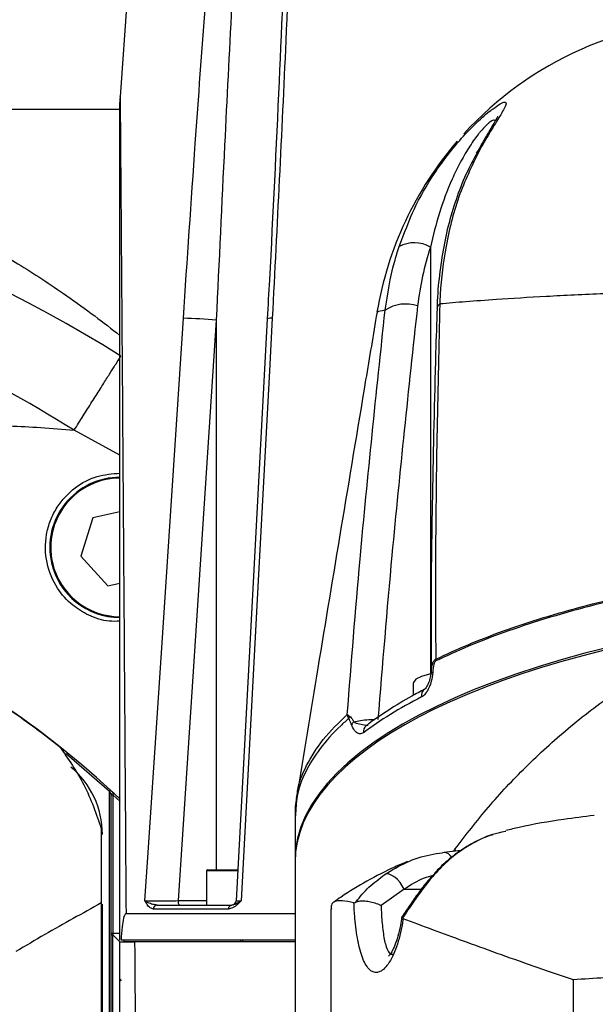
# Model space of a CAD drawing. Header units: millimetres. Extents: x 1654 to 2248, y 5204 to 5624.
# Tile 16 of 81: x 1842.64 to 1849.21, y 5281.97 to 5293.21. Entities that reach past the tile are written whole.
import ezdxf

# ---------------------------------------------------------------- set-up
doc = ezdxf.new("R2010")
doc.units = ezdxf.units.MM
doc.header["$PDSIZE"] = -1
for name, color, linetype in [('运动空间02尺寸标注', 3, 'Continuous'), ('运动空间03轨迹注释', 6, 'Continuous'), ('运动空间05模型', 7, 'Continuous'), ('运动空间16俯视轨迹', 2, 'Continuous')]:
    doc.layers.add(name, color=color, linetype=linetype)
doc.styles.add('SLDTEXTSTYLE0', font='TXT', dxfattribs={"width": 0.7})
doc.dimstyles.new('SLDDIMSTYLE0', dxfattribs={"dimtxt": 3.5, "dimasz": 4.08, "dimexe": 0, "dimexo": 0.0625, "dimgap": 0.875, "dimtad": 0, "dimtih": 1, "dimtoh": 1, "dimdec": 4, "dimlfac": 10, "dimzin": 12, "dimdsep": 46, "dimtxsty": 'SLDTEXTSTYLE0', "dimsah": 1, "dimcen": 0.09, "dimazin": 3, "dimtfac": 1, "dimtdec": 3, "dimtofl": 0, "dimtmove": 0, "dimatfit": 3, "dimfxl": 1, "dimfrac": 2, "dimtolj": 1, "dimtzin": 12, "dimarcsym": 0})
doc.dimstyles.new('SLDDIMSTYLE1', dxfattribs={"dimtxt": 5, "dimasz": 4.08, "dimexe": 1, "dimexo": 0.0625, "dimgap": 0.875, "dimtad": 1, "dimlfac": 10, "dimrnd": 1e-09, "dimzin": 12, "dimdsep": 46, "dimtxsty": 'SLDTEXTSTYLE0', "dimsah": 1, "dimcen": 0.09, "dimadec": 0, "dimazin": 3, "dimtfac": 1, "dimtdec": 3, "dimtofl": 0, "dimtmove": 0, "dimatfit": 3, "dimfxl": 1, "dimfrac": 2, "dimtolj": 1, "dimtzin": 12, "dimarcsym": 0})

# ---------------------------------------------------------------- blocks, each defined once
blk = doc.blocks.new('*D152')
at = {"layer": 'Defpoints', "color": 0}
for p in [(1851.421, 5300.467), (1803.922, 5282.305), (1820.531, 5276.687), (1835.781, 5276.687), (1851.031, 5276.687)]:
    blk.add_point(p, dxfattribs=at)
at = {"layer": '运动空间03轨迹注释', "color": 0, "lineweight": -2}
blk.add_line((1851.093, 5276.687), (1864.243, 5276.687), dxfattribs=at)
for start, end in [(93.7574, 161.7797), (8.2203, 76.1227)]:
    blk.add_arc((1835.781, 5276.687), 28.462, start, end, dxfattribs=at)
at = {"layer": '运动空间03轨迹注释', "color": 0}
for points in [[(1808.086, 5285.752), (1809.405, 5285.421), (1807.751, 5281.63)], [(1863.272, 5280.708), (1864.629, 5280.806), (1864.243, 5276.687)]]:
    blk.add_solid(points, dxfattribs=at)
at = {"layer": '运动空间03轨迹注释', "color": 0, "insert": (1834.79, 5306.791), "char_height": 3.5, "attachment_point": 1, "style": 'SLDTEXTSTYLE0'}
blk.add_mtext('\\A1;170%%d', dxfattribs=at)
blk = doc.blocks.new('*D155')
at = {"layer": 'Defpoints', "color": 0}
for p in [(1857.392, 5299.407), (1772.611, 5247.747), (1859.381, 5247.747)]:
    blk.add_point(p, dxfattribs=at)
at = {"layer": '运动空间02尺寸标注', "color": 0, "lineweight": -2}
for p, q in [((1857.329, 5299.407), (1771.611, 5299.407)), ((1772.611, 5295.327), (1772.611, 5251.827)), ((1859.318, 5247.747), (1771.611, 5247.747))]:
    blk.add_line(p, q, dxfattribs=at)
at = {"layer": '运动空间02尺寸标注', "color": 0}
for points in [[(1773.291, 5295.327), (1771.931, 5295.327), (1772.611, 5299.407)], [(1771.931, 5251.827), (1773.291, 5251.827), (1772.611, 5247.747)]]:
    blk.add_solid(points, dxfattribs=at)
at = {"layer": '运动空间02尺寸标注', "color": 0, "insert": (1769.236, 5276.139), "char_height": 5, "attachment_point": 5, "rotation": 90, "style": 'SLDTEXTSTYLE0'}
blk.add_mtext('\\A1;516.6', dxfattribs=at)
blk = doc.blocks.new('*D156')
at = {"layer": 'Defpoints', "color": 0}
for p in [(1879.988, 5300.089), (1835.781, 5276.687)]:
    blk.add_point(p, dxfattribs=at)
at = {"layer": '运动空间03轨迹注释', "color": 0, "lineweight": -2}
for p, q in [((1894.761, 5307.91), (1883.594, 5301.998)), ((1835.781, 5276.597), (1835.781, 5276.777)), ((1835.691, 5276.687), (1835.871, 5276.687))]:
    blk.add_line(p, q, dxfattribs=at)
at = {"layer": '运动空间03轨迹注释', "color": 0}
blk.add_solid([(1883.276, 5302.599), (1883.912, 5301.397), (1879.988, 5300.089)], dxfattribs=at)
at = {"layer": '运动空间03轨迹注释', "color": 0, "insert": (1889.889, 5307.97), "char_height": 5, "attachment_point": 5, "rotation": 27.8952, "style": 'SLDTEXTSTYLE0'}
blk.add_mtext('\\A1;\\H0.583333x;R500', dxfattribs=at)

msp = doc.modelspace()

# ---------------------------------------------------------------- linework, layer by layer
at = {"layer": '运动空间05模型', "lineweight": 25}
for p, q in [((1843.966401, 5294.960833), (1843.78233, 5292.3285)), ((1841.780534, 5292.187379), (1843.786519, 5292.187379)), ((1846.968751, 5290.61979), (1847.008695, 5290.718875)), ((1847.325242, 5290.613065), (1847.325242, 5285.747249)), ((1844.880865, 5289.781456), (1844.444438, 5283.157379)), ((1844.880865, 5289.781456), (1844.880865, 5283.507379)), ((1843.780534, 5287.593435), (1843.470595, 5287.523897)), ((1843.470595, 5287.523897), (1843.334131, 5287.087224)), ((1843.334131, 5287.087224), (1843.644069, 5286.750705)), ((1843.644069, 5286.750705), (1843.780534, 5286.781322)), ((1847.334015, 5285.748392), (1847.334421, 5285.76284)), ((1847.325242, 5285.747249), (1847.33261, 5285.748504)), ((1847.130534, 5285.634403), (1847.130534, 5285.499812)), ((1847.261121, 5285.570195), (1847.262968, 5285.571116)), ((1843.674068, 5284.417796), (1843.660534, 5284.403071)), ((1843.660534, 5274.662361), (1843.660534, 5284.403071)), ((1843.680534, 5282.787379), (1843.680534, 5284.366112)), ((1843.680534, 5284.366112), (1843.700534, 5284.366112)), ((1843.700534, 5284.366112), (1843.714145, 5284.380766)), ((1843.700534, 5284.366112), (1843.700534, 5282.787379)), ((1843.783691, 5284.288026), (1843.700534, 5284.366112)), ((1843.714145, 5284.380766), (1843.783215, 5284.31603)), ((1845.780534, 5284.125927), (1845.780534, 5283.620424)), ((1848.139315, 5283.938527), (1848.112572, 5283.930506)), ((1847.678824, 5283.729462), (1847.477684, 5283.707596)), ((1847.590348, 5283.719843), (1847.606273, 5283.743915)), ((1847.606273, 5283.743915), (1847.615756, 5283.722061)), ((1847.47767, 5283.707722), (1847.463302, 5283.704501)), ((1844.78028, 5283.507379), (1845.125983, 5283.507379)), ((1845.780534, 5283.59914), (1845.780534, 5272.387379)), ((1844.77028, 5283.497379), (1844.77028, 5283.107379)), ((1845.124913, 5283.497379), (1844.77028, 5283.497379)), ((1847.025861, 5283.287379), (1846.763019, 5283.100821)), ((1847.025861, 5283.287379), (1847.222698, 5283.287379)), ((1843.568391, 5283.130705), (1843.568391, 5274.578305)), ((1843.580534, 5274.58713), (1843.580534, 5283.118102)), ((1845.018778, 5283.060866), (1844.162207, 5283.060866)), ((1844.20727, 5283.107379), (1845.059827, 5283.107379)), ((1844.444438, 5283.157379), (1844.77028, 5283.157379)), ((1845.059827, 5283.107379), (1845.075177, 5283.111973)), ((1846.189601, 5283.060622), (1846.189601, 5270.313883)), ((1845.780534, 5283.007379), (1843.850398, 5283.007379)), ((1847.006701, 5282.955497), (1847.01383, 5282.949949)), ((1843.680534, 5282.767379), (1843.680534, 5282.787379)), ((1843.680534, 5282.787379), (1843.700534, 5282.787379)), ((1843.680534, 5274.687323), (1843.680534, 5282.767379)), ((1843.6972, 5282.769108), (1843.6972, 5274.710937)), ((1843.700534, 5282.787379), (1843.700534, 5282.767379)), ((1843.700534, 5282.787379), (1843.780534, 5282.787379)), ((1843.780534, 5282.687379), (1843.700534, 5282.767379)), ((1843.830534, 5282.707379), (1843.794267, 5282.707379)), ((1843.830534, 5282.687379), (1843.830534, 5282.707379)), ((1845.161114, 5282.707379), (1843.830534, 5282.707379)), ((1843.948379, 5282.687379), (1843.830534, 5282.687379)), ((1845.780534, 5282.687379), (1843.948379, 5282.687379)), ((1845.161114, 5282.687379), (1845.161114, 5282.707379)), ((1845.185235, 5282.707379), (1845.161114, 5282.707379)), ((1845.185235, 5282.687379), (1845.185235, 5282.707379)), ((1845.780925, 5282.707379), (1845.185235, 5282.707379)), ((1843.780534, 5282.260753), (1843.794345, 5282.240876)), ((1848.956103, 5282.254415), (1848.956103, 5281.475025))]:
    msp.add_line(p, q, dxfattribs=at)
at = {"layer": '运动空间05模型', "lineweight": 25, "flags": 128}
for points in [[(1847.853466, 5291.688108), (1847.870078, 5291.711857), (1847.895461, 5291.734038)], [(1844.067007, 5283.153891), (1844.103406, 5283.705909), (1844.261278, 5286.100031), (1844.505455, 5289.802383)], [(1845.463505, 5289.797547), (1845.290373, 5286.574395), (1845.106761, 5283.154949)], [(1845.520106, 5289.802383), (1845.488011, 5289.203853), (1845.359632, 5286.809733), (1845.163605, 5283.153891)], [(1843.780534, 5288.23913), (1843.257201, 5288.52374), (1843.257196, 5288.523743), (1843.257196, 5288.523743)], [(1847.335229, 5285.743306), (1847.31463, 5285.739807), (1847.223553, 5285.715672), (1847.160323, 5285.68273), (1847.131793, 5285.644551), (1847.130534, 5285.634403)], [(1843.660534, 5284.403071), (1843.169306, 5284.8273), (1843.162753, 5284.83261)], [(1847.025861, 5283.287379), (1847.004883, 5283.326558), (1846.979108, 5283.363734), (1846.949857, 5283.397002), (1846.918625, 5283.424663), (1846.88701, 5283.445299), (1846.85663, 5283.457857), (1846.82904, 5283.461692), (1846.80565, 5283.456609)], [(1847.348095, 5283.429807), (1847.333051, 5283.42379), (1847.324865, 5283.416598)], [(1844.444438, 5283.157379), (1844.444767, 5283.147624), (1844.44574, 5283.138244), (1844.44732, 5283.1296), (1844.449447, 5283.122023), (1844.452039, 5283.115805), (1844.454995, 5283.111185), (1844.458203, 5283.108339), (1844.461539, 5283.107379)]]:
    msp.add_lwpolyline(points, dxfattribs=at)
at = {"layer": '运动空间05模型', "lineweight": 25}
for centre, radius, start, end in [((1850.660609, 5289.208666), 3.999996, 90.0023961, 137.6216289), ((1844.778578, 5292.267273), 0.998044, 176.6135922, 180.0709098), ((1850.660612, 5289.208663), 4.000001, 139.224886, 170.4539393), ((1835.780534, 5276.687379), 15, 57.7206893, 116.0253602), ((1847.14102, 5290.299616), 0.363577, 59.5561711, 118.2824722), ((1847.042098, 5289.544106), 0.420789, 71.0430489, 123.6485757), ((1847.463972, 5289.910079), 0.063404, 119.527589, 173.2890084), ((1844.243872, 5281.732091), 8.074531, 85.4752786, 88.1435189), ((1845.502146, 5289.679038), 0.124645, 81.7155539, 108.0628279), ((1835.780534, 5276.687379), 14, 57.7206893, 65.448836), ((1843.780534, 5287.187379), 0.8, 89.9911813, 192.645495), ((1843.780534, 5287.187379), 0.79, 90.0595831, 192.645495), ((1843.780534, 5287.187379), 0.8, 192.645495, 269.9502009), ((1843.780534, 5287.187379), 0.79, 192.645495, 270.0374686), ((1847.501304, 5285.912774), 0.114632, 180.2794314, 190.1362728), ((1847.359223, 5285.829169), 0.070814, 249.4979123, 265.1503885), ((1847.303124, 5285.501663), 0.08038, 121.5041641, 194.5453582), ((1836.568391, 5276.687379), 10.5, 47.4112699, 56.9370791), ((1846.490572, 5285.218377), 0.098958, 153.2657013, 168.8841384), ((1846.5065, 5285.122127), 0.09107, 125.7258611, 152.548683), ((1846.642957, 5285.087199), 0.082917, 128.7953148, 190.3550146), ((1842.580534, 5283.913314), 1, 0, 50.238773), ((1843.700534, 5284.366112), 0.02, 47.1135224, 180), ((1847.477069, 5283.604276), 0.103447, 26.700112, 89.6671488), ((1844.78028, 5283.497379), 0.01, 90, 180), ((1844.209576, 5283.06006), 0.047375, 92.7898875, 179.0242773), ((1845.064272, 5283.062086), 0.04551, 95.6044591, 181.5356598), ((1845.056784, 5283.157379), 0.05, 291.8500102, 357.7961289)]:
    msp.add_arc(centre, radius, start, end, dxfattribs=at)
for centre, ratio, start_param, end_param in [((1853.780534, 5283.620424), 0.363970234, 0.375168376, 3.145247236), ((1853.780534, 5283.59914), 0.363970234, 1.93323202, 3.141592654), ((1853.780534, 5283.83326), 0.359420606, 2.531162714, 2.696086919)]:
    msp.add_ellipse(centre, major_axis=(8, 0), ratio=ratio, start_param=start_param, end_param=end_param, dxfattribs=at)
for points, knots in [([(1844.505455, 5289.802383), (1844.549954, 5290.467433), (1844.66503, 5292.187286), (1844.795763, 5293.906452), (1844.875943, 5294.960833)], [0, 0, 0, 0, 0.3866901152, 1, 1, 1, 1]), ([(1845.139317, 5294.939906), (1845.083469, 5293.885479), (1844.992403, 5292.166142), (1844.91197, 5290.446488), (1844.880865, 5289.781456)], [0, 0, 0, 0, 0.613275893, 1, 1, 1, 1]), ([(1845.699298, 5294.95102), (1845.695032, 5294.832829), (1845.665593, 5294.017228), (1845.596612, 5292.446606), (1845.521477, 5290.84683), (1845.47055, 5289.944778), (1845.462238, 5289.797545)], [0, 0, 0, 0, 0.068834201, 0.475003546, 0.914310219, 1, 1, 1, 1]), ([(1845.75485, 5294.960833), (1845.729172, 5294.296081), (1845.662769, 5292.577048), (1845.57434, 5290.857178), (1845.520106, 5289.802383)], [0, 0, 0, 0, 0.38670103, 1, 1, 1, 1]), ([(1843.783041, 5292.328451), (1843.78302, 5292.33108), (1843.782935, 5292.342127), (1843.783426, 5292.278725), (1843.784285, 5292.16772), (1843.785642, 5291.991974), (1843.787552, 5291.743868), (1843.79088, 5291.309628), (1843.795285, 5290.730121), (1843.800695, 5290.010627), (1843.80714, 5289.144012), (1843.814682, 5288.115325), (1843.825028, 5286.678208), (1843.837025, 5284.975809), (1843.845939, 5283.663731), (1843.850398, 5283.007379)], [0, 0, 0, 0, 0.007677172, 0.032253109, 0.053362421, 0.075131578, 0.112500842, 0.149967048, 0.22794646, 0.302016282, 0.37633983, 0.494840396, 0.613548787, 0.806682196, 1, 1, 1, 1]), ([(1848.043575, 5292.193447), (1848.071539, 5292.213858), (1848.134003, 5292.259452), (1848.187569, 5292.276975), (1848.194656, 5292.2493), (1848.163571, 5292.183989), (1848.107421, 5292.088381), (1848.016492, 5291.943162), (1847.93584, 5291.803807), (1847.895461, 5291.734038)], [0, 0, 0, 0, 0.096703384, 0.216014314, 0.379132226, 0.494015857, 0.609126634, 0.804306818, 1, 1, 1, 1]), ([(1843.780534, 5282.707379), (1843.780534, 5283.401583), (1843.780534, 5284.789921), (1843.780534, 5286.56777), (1843.780534, 5288.043888), (1843.780534, 5289.071126), (1843.780534, 5289.939158), (1843.780534, 5290.570506), (1843.780534, 5291.11399), (1843.780534, 5291.562732), (1843.780534, 5291.887672), (1843.780534, 5292.095953), (1843.780534, 5292.207978), (1843.780534, 5292.27389), (1843.780534, 5292.260709), (1843.780534, 5292.256757)], [0, 0, 0, 0, 0.201800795, 0.403580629, 0.520220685, 0.636840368, 0.709391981, 0.781917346, 0.831048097, 0.880180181, 0.928838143, 0.948680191, 0.968449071, 0.990540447, 1, 1, 1, 1]), ([(1847.008695, 5290.718875), (1847.049502, 5290.827984), (1847.143375, 5291.078977), (1847.32551, 5291.392338), (1847.516583, 5291.660978), (1847.680383, 5291.858483), (1847.851157, 5292.034355), (1847.984811, 5292.153576), (1848.034173, 5292.187068), (1848.043575, 5292.193447)], [0, 0, 0, 0, 0.194577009, 0.447600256, 0.579018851, 0.710045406, 0.840062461, 0.969537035, 1, 1, 1, 1]), ([(1848.068929, 5292.058167), (1848.060029, 5292.061124), (1848.044213, 5292.066377), (1848.003086, 5292.039439), (1847.95433, 5291.997033), (1847.910698, 5291.94949), (1847.840239, 5291.861498), (1847.758503, 5291.743229), (1847.659755, 5291.570473), (1847.54066, 5291.322954), (1847.419964, 5291.004049), (1847.356983, 5290.744083), (1847.325242, 5290.613065)], [0, 0, 0, 0, 0.064880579, 0.115289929, 0.138298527, 0.20808688, 0.227275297, 0.325062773, 0.432590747, 0.542765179, 0.769561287, 1, 1, 1, 1]), ([(1848.09377, 5292.103892), (1848.093941, 5292.104316), (1848.094723, 5292.106259), (1848.086431, 5292.088751), (1848.065819, 5292.052202), (1848.027781, 5291.98818), (1847.970286, 5291.89087), (1847.911281, 5291.789621), (1847.869639, 5291.712169), (1847.856003, 5291.686809)], [0, 0, 0, 0, 0.027790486, 0.127224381, 0.255922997, 0.420002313, 0.615709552, 0.874171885, 1, 1, 1, 1]), ([(1847.895461, 5291.734038), (1847.812981, 5291.567806), (1847.645759, 5291.230785), (1847.49894, 5290.662893), (1847.444207, 5290.228055), (1847.434308, 5290.001496), (1847.432724, 5289.965248)], [0, 0, 0, 0, 0.325557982, 0.660042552, 0.945609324, 1, 1, 1, 1]), ([(1847.85688, 5291.686285), (1847.825194, 5291.629046), (1847.745338, 5291.484789), (1847.641818, 5291.23122), (1847.545399, 5290.932498), (1847.473258, 5290.620025), (1847.426586, 5290.295609), (1847.403784, 5290.059941), (1847.403565, 5289.931126), (1847.40354, 5289.916868)], [0, 0, 0, 0, 0.115767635, 0.291765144, 0.465813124, 0.636604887, 0.807612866, 0.978706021, 1, 1, 1, 1]), ([(1841.608213, 5290.943304), (1841.607606, 5290.943872), (1841.6017, 5290.949399), (1841.633453, 5290.938761), (1841.705382, 5290.909767), (1841.820738, 5290.857408), (1841.972483, 5290.783388), (1842.158371, 5290.686714), (1842.374541, 5290.566941), (1842.620758, 5290.421516), (1842.889993, 5290.25181), (1843.185812, 5290.052235), (1843.486934, 5289.836078), (1843.685397, 5289.680822), (1843.780534, 5289.606396)], [0, 0, 0, 0, 0.009401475, 0.09142409, 0.169616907, 0.250141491, 0.330682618, 0.41340356, 0.500054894, 0.588776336, 0.685872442, 0.785013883, 0.896942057, 1, 1, 1, 1]), ([(1846.80894, 5289.894393), (1846.837825, 5290.079478), (1846.876292, 5290.32595), (1846.950314, 5290.561198), (1846.968751, 5290.61979)], [0, 0, 0, 0, 0.750936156, 1, 1, 1, 1]), ([(1847.325242, 5290.613065), (1847.292682, 5290.50416), (1847.227273, 5290.28538), (1847.195001, 5290.056846), (1847.178794, 5289.942073)], [0, 0, 0, 0, 0.4977849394, 1, 1, 1, 1]), ([(1852.526844, 5290.150514), (1852.518539, 5290.150459), (1852.219017, 5290.148508), (1851.634743, 5290.142836), (1850.809308, 5290.129093), (1850.024248, 5290.109304), (1849.296992, 5290.082597), (1848.637433, 5290.050723), (1848.120505, 5290.019144), (1847.721614, 5289.99012), (1847.529021, 5289.973539), (1847.432724, 5289.965248)], [0, 0, 0, 0, 0.003745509, 0.135096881, 0.267039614, 0.398444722, 0.534586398, 0.671307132, 0.807503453, 0.90375048, 1, 1, 1, 1]), ([(1847.178794, 5289.942073), (1847.076497, 5288.995031), (1846.906925, 5287.425184), (1846.777164, 5285.848167), (1846.725685, 5285.222517)], [0, 0, 0, 0, 0.603269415, 1, 1, 1, 1]), ([(1847.401752, 5289.917509), (1847.396344, 5289.748305), (1847.373551, 5289.035159), (1847.348029, 5287.844992), (1847.329964, 5286.624654), (1847.333854, 5285.947158), (1847.334995, 5285.748392)], [0, 0, 0, 0, 0.122494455, 0.516278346, 0.858084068, 1, 1, 1, 1]), ([(1847.432724, 5289.965248), (1847.410763, 5289.014043), (1847.379691, 5287.668139), (1847.38509, 5286.310388), (1847.386673, 5285.912215)], [0, 0, 0, 0, 0.706740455, 1, 1, 1, 1]), ([(1846.716309, 5289.871932), (1846.67304, 5289.613984), (1846.534885, 5288.790368), (1846.310063, 5287.436321), (1846.046345, 5285.845241), (1845.876948, 5284.822356), (1845.795023, 5284.327664)], [0, 0, 0, 0, 0.139003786, 0.443833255, 0.731024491, 1, 1, 1, 1]), ([(1846.376677, 5285.282376), (1846.423706, 5285.873538), (1846.546336, 5287.414991), (1846.708789, 5288.948809), (1846.80894, 5289.894393)], [0, 0, 0, 0, 0.383509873, 1, 1, 1, 1]), ([(1846.80894, 5289.894393), (1846.767396, 5289.886854), (1846.71224, 5289.876844), (1846.723933, 5289.871517), (1846.726818, 5289.870203)], [0, 0, 0, 0, 0.753210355, 1, 1, 1, 1]), ([(1841.371467, 5288.576163), (1841.502264, 5288.579721), (1841.760291, 5288.586739), (1842.142245, 5288.585841), (1842.513569, 5288.576002), (1842.884303, 5288.556996), (1843.130704, 5288.535024), (1843.257194, 5288.523745)], [0, 0, 0, 0, 0.207926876, 0.410187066, 0.606901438, 0.798201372, 1, 1, 1, 1]), ([(1843.780534, 5286.345555), (1843.739805, 5286.344022), (1843.620394, 5286.339528), (1843.426556, 5286.404542), (1843.218817, 5286.533792), (1843.041405, 5286.735477), (1842.929248, 5287.010165), (1842.923002, 5287.281575), (1842.983106, 5287.49654), (1843.078386, 5287.686335), (1843.25286, 5287.87407), (1843.509148, 5288.013268), (1843.69221, 5288.027871), (1843.780534, 5288.034916)], [0, 0, 0, 0, 0.044916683, 0.13168918, 0.20840455, 0.308864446, 0.43752652, 0.567373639, 0.631776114, 0.696119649, 0.806047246, 0.906422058, 1, 1, 1, 1]), ([(1847.386673, 5285.912215), (1847.507141, 5285.968037), (1847.748714, 5286.079978), (1848.161396, 5286.238322), (1848.612874, 5286.388334), (1849.109244, 5286.529197), (1849.641892, 5286.656509), (1850.203749, 5286.768593), (1850.786083, 5286.863679), (1851.390363, 5286.941481), (1852.017461, 5287.004065), (1852.449942, 5287.029731), (1852.666179, 5287.042563)], [0, 0, 0, 0, 0.095014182, 0.190531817, 0.290286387, 0.390037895, 0.492417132, 0.594794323, 0.694636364, 0.794476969, 0.897239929, 1, 1, 1, 1]), ([(1852.666735, 5287.028891), (1852.456761, 5287.016351), (1852.036806, 5286.991271), (1851.415438, 5286.929514), (1850.804714, 5286.850988), (1850.216033, 5286.754372), (1849.658394, 5286.642576), (1849.129348, 5286.516213), (1848.627358, 5286.373962), (1848.168054, 5286.22109), (1847.751414, 5286.060893), (1847.50966, 5285.948797), (1847.388461, 5285.8926)], [0, 0, 0, 0, 0.099818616, 0.199639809, 0.302407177, 0.405176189, 0.504912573, 0.604650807, 0.707045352, 0.809443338, 0.904467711, 1, 1, 1, 1]), ([(1847.606273, 5283.743915), (1847.730785, 5283.905779), (1847.979792, 5284.229487), (1848.411988, 5284.689833), (1848.891111, 5285.127714), (1849.46088, 5285.563292), (1850.015901, 5285.90306), (1850.530966, 5286.158811), (1850.806403, 5286.267435), (1850.944112, 5286.321743)], [0, 0, 0, 0, 0.1528086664, 0.3055987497, 0.4619559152, 0.6182730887, 0.8073953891, 0.9037048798, 1, 1, 1, 1]), ([(1847.334421, 5285.76284), (1847.336757, 5285.786784), (1847.340429, 5285.824442), (1847.35227, 5285.866826), (1847.36386, 5285.89095), (1847.375069, 5285.905246), (1847.383313, 5285.910197), (1847.386673, 5285.912215)], [0, 0, 0, 0, 0.393666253, 0.619160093, 0.767876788, 0.905375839, 1, 1, 1, 1]), ([(1847.388461, 5285.8926), (1847.38618, 5285.891127), (1847.380431, 5285.887416), (1847.372757, 5285.874958), (1847.358189, 5285.834403), (1847.355474, 5285.792851), (1847.353237, 5285.758608)], [0, 0, 0, 0, 0.079239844, 0.199689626, 0.340438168, 1, 1, 1, 1]), ([(1847.353237, 5285.758608), (1847.348236, 5285.725361), (1847.336344, 5285.646296), (1847.297239, 5285.553486), (1847.254907, 5285.499434), (1847.232105, 5285.485594), (1847.22532, 5285.481476)], [0, 0, 0, 0, 0.2772325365, 0.6593090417, 0.898621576, 1, 1, 1, 1]), ([(1847.333808, 5285.771951), (1847.333835, 5285.771028), (1847.333984, 5285.765964), (1847.332811, 5285.749528), (1847.326841, 5285.711621), (1847.311682, 5285.6576), (1847.289932, 5285.606574), (1847.271302, 5285.578485), (1847.260551, 5285.569969), (1847.262204, 5285.570722), (1847.262662, 5285.570931)], [0, 0, 0, 0, 0.0093079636, 0.0510922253, 0.1658123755, 0.4101028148, 0.6595413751, 0.820721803, 0.9503599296, 1, 1, 1, 1]), ([(1847.261105, 5285.570187), (1847.211209, 5285.543671), (1847.065796, 5285.466395), (1846.849376, 5285.335923), (1846.683003, 5285.221414), (1846.601988, 5285.160131), (1846.591011, 5285.151827)], [0, 0, 0, 0, 0.1989437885, 0.5797743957, 0.9430624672, 1, 1, 1, 1]), ([(1842.283809, 5285.495556), (1842.373775, 5285.435983), (1842.557236, 5285.314501), (1842.830637, 5285.118118), (1842.999173, 5284.987118), (1843.08942, 5284.916971)], [0, 0, 0, 0, 0.308915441, 0.62994476, 1, 1, 1, 1]), ([(1846.393471, 5285.237455), (1846.362348, 5285.209502), (1846.236784, 5285.096724), (1846.05606, 5284.894388), (1845.889862, 5284.625597), (1845.7939, 5284.368555), (1845.788811, 5284.200597), (1845.786549, 5284.125927)], [0, 0, 0, 0, 0.078646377, 0.317298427, 0.555955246, 0.802586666, 1, 1, 1, 1]), ([(1845.805484, 5284.354136), (1845.806592, 5284.372234), (1845.813676, 5284.487948), (1845.906253, 5284.702982), (1846.084047, 5284.996657), (1846.279135, 5285.187137), (1846.376677, 5285.282376)], [0, 0, 0, 0, 0.056852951, 0.363499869, 0.681755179, 1, 1, 1, 1]), ([(1846.376677, 5285.282376), (1846.376773, 5285.282286), (1846.377037, 5285.282037), (1846.377686, 5285.281436), (1846.379195, 5285.280063), (1846.383061, 5285.276706), (1846.390324, 5285.270921), (1846.397967, 5285.265752), (1846.402192, 5285.262893)], [0, 0, 0, 0, 0.014782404, 0.040670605, 0.098318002, 0.23788998, 0.578633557, 1, 1, 1, 1]), ([(1846.393471, 5285.237455), (1846.390466, 5285.243862), (1846.385028, 5285.255461), (1846.380391, 5285.26893), (1846.378092, 5285.276875), (1846.377235, 5285.28014), (1846.376874, 5285.281571), (1846.37673, 5285.282161), (1846.376677, 5285.282376)], [0, 0, 0, 0, 0.421349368, 0.762844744, 0.902263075, 0.959683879, 0.985313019, 1, 1, 1, 1]), ([(1846.425684, 5285.16411), (1846.423927, 5285.169422), (1846.414557, 5285.197745), (1846.402923, 5285.219655), (1846.393471, 5285.237455)], [0, 0, 0, 0, 0.187534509, 1, 1, 1, 1]), ([(1846.402192, 5285.262893), (1846.415408, 5285.249681), (1846.430034, 5285.235058), (1846.446347, 5285.20832), (1846.450468, 5285.201078), (1846.453324, 5285.19606)], [0, 0, 0, 0, 0.742057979, 0.821245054, 1, 1, 1, 1]), ([(1846.453324, 5285.19606), (1846.476838, 5285.202113), (1846.528113, 5285.215312), (1846.613201, 5285.224946), (1846.668778, 5285.223422), (1846.690763, 5285.222819)], [0, 0, 0, 0, 0.3386176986, 0.7383737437, 1, 1, 1, 1]), ([(1846.453324, 5285.19606), (1846.456346, 5285.194201), (1846.479938, 5285.179691), (1846.530805, 5285.172195), (1846.584988, 5285.156808), (1846.610463, 5285.160748), (1846.614134, 5285.161315)], [0, 0, 0, 0, 0.067595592, 0.527565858, 0.931925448, 1, 1, 1, 1]), ([(1846.561391, 5285.072295), (1846.546728, 5285.065783), (1846.515698, 5285.052003), (1846.470239, 5285.084387), (1846.439756, 5285.12532), (1846.427455, 5285.15923), (1846.425684, 5285.16411)], [0, 0, 0, 0, 0.289647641, 0.612946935, 0.944298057, 1, 1, 1, 1]), ([(1843.08942, 5284.916971), (1843.190137, 5284.774084), (1843.395359, 5284.482936), (1843.510008, 5284.14559), (1843.568391, 5283.973803)], [0, 0, 0, 0, 0.4907703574, 1, 1, 1, 1]), ([(1843.714145, 5284.380766), (1843.713918, 5284.380976), (1843.71342, 5284.381438), (1843.709068, 5284.38548), (1843.700934, 5284.393019), (1843.688739, 5284.404295), (1843.679045, 5284.413216), (1843.674068, 5284.417796)], [0, 0, 0, 0, 0.127634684, 0.279877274, 0.470274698, 0.728040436, 1, 1, 1, 1]), ([(1843.660534, 5284.403071), (1843.663, 5284.398531), (1843.667696, 5284.389889), (1843.673662, 5284.378857), (1843.677809, 5284.371171), (1843.679883, 5284.367321), (1843.68049, 5284.366193), (1843.680524, 5284.36613), (1843.680534, 5284.366112)], [0, 0, 0, 0, 0.308944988, 0.588091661, 0.773935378, 0.903005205, 0.972509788, 1, 1, 1, 1]), ([(1845.800717, 5284.358611), (1845.789658, 5284.290672), (1845.776662, 5284.210836), (1845.782018, 5284.13064), (1845.782816, 5284.118689)], [0, 0, 0, 0, 0.850986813, 1, 1, 1, 1]), ([(1849.194553, 5284.13015), (1849.079242, 5284.115508), (1848.788512, 5284.078589), (1848.455422, 5284.021909), (1848.237508, 5283.969645), (1848.186582, 5283.957431)], [0, 0, 0, 0, 0.334985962, 0.844589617, 1, 1, 1, 1]), ([(1843.568391, 5283.973803), (1843.568391, 5283.90213), (1843.568391, 5283.757545), (1843.568391, 5283.539432), (1843.568391, 5283.328464), (1843.568391, 5283.197169), (1843.568391, 5283.130705)], [0, 0, 0, 0, 0.280827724, 0.56650773, 0.780558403, 1, 1, 1, 1]), ([(1848.03919, 5283.908495), (1848.021189, 5283.903353), (1847.934697, 5283.878648), (1847.787874, 5283.804958), (1847.603869, 5283.686218), (1847.448529, 5283.555947), (1847.362939, 5283.456309), (1847.327082, 5283.414567)], [0, 0, 0, 0, 0.066148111, 0.317841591, 0.567232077, 0.818698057, 1, 1, 1, 1]), ([(1848.188953, 5283.94658), (1848.148803, 5283.939242), (1848.01634, 5283.915032), (1847.786771, 5283.807092), (1847.542286, 5283.640689), (1847.403961, 5283.490475), (1847.348095, 5283.429807)], [0, 0, 0, 0, 0.126888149, 0.418627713, 0.7652012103, 1, 1, 1, 1]), ([(1846.80565, 5283.456609), (1846.886785, 5283.505886), (1847.051421, 5283.605877), (1847.277006, 5283.677675), (1847.416632, 5283.697781), (1847.463302, 5283.704501)], [0, 0, 0, 0, 0.392795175, 0.79704311, 1, 1, 1, 1]), ([(1847.065216, 5283.603561), (1847.016009, 5283.58338), (1846.858705, 5283.518868), (1846.605069, 5283.384042), (1846.372644, 5283.248896), (1846.251216, 5283.159003), (1846.223666, 5283.138608)], [0, 0, 0, 0, 0.169155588, 0.540740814, 0.895802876, 1, 1, 1, 1]), ([(1846.473963, 5283.13999), (1846.475023, 5283.141425), (1846.519108, 5283.201047), (1846.619666, 5283.316505), (1846.743195, 5283.409561), (1846.80565, 5283.456609)], [0, 0, 0, 0, 0.012040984, 0.500502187, 1, 1, 1, 1]), ([(1847.325281, 5283.416274), (1847.31603, 5283.405573), (1847.269628, 5283.351897), (1847.192261, 5283.249903), (1847.094196, 5283.111825), (1847.033236, 5283.021347), (1847.00345, 5282.977139)], [0, 0, 0, 0, 0.082748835, 0.41507455, 0.714199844, 1, 1, 1, 1]), ([(1847.348095, 5283.429807), (1847.275727, 5283.337728), (1847.158826, 5283.188987), (1847.048666, 5283.019907), (1847.006701, 5282.955497)], [0, 0, 0, 0, 0.619055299, 1, 1, 1, 1]), ([(1847.355307, 5283.445977), (1847.321212, 5283.436172), (1847.205689, 5283.402949), (1847.10021, 5283.33516), (1847.025861, 5283.287379)], [0, 0, 0, 0, 0.295133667, 1, 1, 1, 1]), ([(1843.568391, 5283.130705), (1843.353562, 5283.012485), (1843.027561, 5282.833088), (1842.702374, 5282.641517), (1842.59148, 5282.576188)], [0, 0, 0, 0, 0.658982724, 1, 1, 1, 1]), ([(1844.067007, 5283.153891), (1844.073644, 5283.153911), (1844.095384, 5283.153976), (1844.152674, 5283.154356), (1844.242842, 5283.155148), (1844.345463, 5283.156197), (1844.411445, 5283.156985), (1844.444438, 5283.157379)], [0, 0, 0, 0, 0.098751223, 0.323458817, 0.548751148, 0.774359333, 1, 1, 1, 1]), ([(1844.162207, 5283.060866), (1844.150239, 5283.064031), (1844.124362, 5283.070873), (1844.095893, 5283.107544), (1844.077078, 5283.137018), (1844.069016, 5283.150509), (1844.067113, 5283.153712), (1844.067007, 5283.153891)], [0, 0, 0, 0, 0.326553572, 0.706042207, 0.930372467, 0.996118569, 1, 1, 1, 1]), ([(1844.20727, 5283.107379), (1844.19053, 5283.109111), (1844.152001, 5283.1131), (1844.107235, 5283.131369), (1844.080472, 5283.145323), (1844.07003, 5283.151904), (1844.067593, 5283.153503), (1844.067148, 5283.153797), (1844.067007, 5283.153891)], [0, 0, 0, 0, 0.29635704, 0.682109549, 0.923940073, 0.985995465, 0.995555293, 1, 1, 1, 1]), ([(1845.163605, 5283.153891), (1845.163426, 5283.153712), (1845.160216, 5283.150509), (1845.14666, 5283.137018), (1845.115659, 5283.107544), (1845.070782, 5283.070873), (1845.035224, 5283.064031), (1845.018778, 5283.060866)], [0, 0, 0, 0, 0.0038814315, 0.0696275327, 0.2939577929, 0.673446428, 1, 1, 1, 1]), ([(1845.075177, 5283.111973), (1845.07779, 5283.112669), (1845.090319, 5283.11601), (1845.115045, 5283.131604), (1845.144194, 5283.145311), (1845.159027, 5283.151904), (1845.162708, 5283.153503), (1845.163389, 5283.153797), (1845.163605, 5283.153891)], [0, 0, 0, 0, 0.126204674, 0.605238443, 0.90554754, 0.982608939, 0.994480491, 1, 1, 1, 1]), ([(1845.110873, 5283.154734), (1845.109865, 5283.15462), (1845.106436, 5283.154234), (1845.129324, 5283.15398), (1845.155587, 5283.153912), (1845.163605, 5283.153891)], [0, 0, 0, 0, 0.224360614, 0.763199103, 1, 1, 1, 1]), ([(1846.452372, 5283.133212), (1846.40521, 5283.142881), (1846.313358, 5283.161713), (1846.232749, 5283.150332), (1846.191206, 5283.120874), (1846.193976, 5283.076242), (1846.194946, 5283.060622)], [0, 0, 0, 0, 0.29367143, 0.571945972, 0.850191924, 1, 1, 1, 1]), ([(1846.452372, 5283.133212), (1846.456462, 5283.133358), (1846.461921, 5283.133555), (1846.471548, 5283.1387), (1846.473963, 5283.13999)], [0, 0, 0, 0, 0.749206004, 1, 1, 1, 1]), ([(1847.01383, 5282.949949), (1847.01328, 5282.946194), (1846.997886, 5282.841179), (1846.952389, 5282.644877), (1846.857122, 5282.434182), (1846.748705, 5282.327389), (1846.674677, 5282.335443), (1846.608876, 5282.387912), (1846.552089, 5282.478926), (1846.49488, 5282.688624), (1846.46344, 5282.918446), (1846.455407, 5283.07432), (1846.452372, 5283.133212)], [0, 0, 0, 0, 0.004706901, 0.131638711, 0.264801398, 0.402607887, 0.540485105, 0.558163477, 0.690805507, 0.813911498, 0.929692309, 1, 1, 1, 1]), ([(1846.473963, 5283.13999), (1846.485877, 5283.144843), (1846.509705, 5283.154547), (1846.564243, 5283.156941), (1846.626328, 5283.149932), (1846.693067, 5283.132777), (1846.737959, 5283.114097), (1846.760195, 5283.102356), (1846.762739, 5283.100973), (1846.763019, 5283.100821)], [0, 0, 0, 0, 0.1855258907, 0.371026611, 0.5581848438, 0.7563715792, 0.9717163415, 0.9968934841, 1, 1, 1, 1]), ([(1846.763019, 5283.100821), (1846.763985, 5283.076409), (1846.767927, 5282.976755), (1846.781213, 5282.814145), (1846.810231, 5282.648726), (1846.841356, 5282.57805), (1846.871482, 5282.543149), (1846.886746, 5282.546086), (1846.899303, 5282.548503)], [0, 0, 0, 0, 0.073466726, 0.299896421, 0.542070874, 0.803597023, 0.838424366, 1, 1, 1, 1]), ([(1843.850398, 5283.007379), (1843.847171, 5283.006465), (1843.840727, 5283.00464), (1843.830621, 5282.987655), (1843.816448, 5282.941551), (1843.803178, 5282.844074), (1843.797538, 5282.757553), (1843.794267, 5282.707379)], [0, 0, 0, 0, 0.073945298, 0.147694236, 0.267043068, 0.574955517, 1, 1, 1, 1]), ([(1847.000093, 5282.97254), (1846.995246, 5282.939607), (1846.983349, 5282.858767), (1846.955063, 5282.747861), (1846.920352, 5282.645629), (1846.883583, 5282.570632), (1846.859064, 5282.532887), (1846.843609, 5282.521711), (1846.847937, 5282.524027), (1846.848038, 5282.524081)], [0, 0, 0, 0, 0.128434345, 0.315268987, 0.499172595, 0.681502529, 0.853443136, 0.996572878, 1, 1, 1, 1]), ([(1847.006701, 5282.955497), (1847.002185, 5282.962877), (1846.99681, 5282.971659), (1847.003676, 5282.975604), (1847.004773, 5282.976234)], [0, 0, 0, 0, 0.8403063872, 1, 1, 1, 1]), ([(1848.956103, 5282.254415), (1848.953821, 5282.255179), (1848.796247, 5282.307957), (1848.494891, 5282.411151), (1848.07881, 5282.558728), (1847.698921, 5282.697163), (1847.333868, 5282.832451), (1847.125864, 5282.908817), (1847.01383, 5282.949949)], [0, 0, 0, 0, 0.002809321, 0.19399201, 0.385171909, 0.579288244, 0.773399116, 1, 1, 1, 1]), ([(1843.680534, 5282.767379), (1843.680536, 5282.767398), (1843.680565, 5282.767617), (1843.681635, 5282.768033), (1843.685351, 5282.768549), (1843.690672, 5282.768945), (1843.695024, 5282.769054), (1843.6972, 5282.769108)], [0, 0, 0, 0, 0.024753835, 0.280949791, 0.52104059, 0.760508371, 1, 1, 1, 1]), ([(1843.700534, 5282.767379), (1843.700121, 5282.767758), (1843.699377, 5282.768442), (1843.698199, 5282.769036), (1843.697474, 5282.769089), (1843.6972, 5282.769108)], [0, 0, 0, 0, 0.435767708, 0.7865273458, 1, 1, 1, 1]), ([(1843.780534, 5274.717554), (1843.780534, 5275.957753), (1843.780534, 5278.615282), (1843.780534, 5281.27101), (1843.780534, 5282.687379)], [0, 0, 0, 0, 0.4666740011, 1, 1, 1, 1]), ([(1843.780534, 5282.687379), (1843.787763, 5282.687379), (1843.802205, 5282.687379), (1843.899694, 5282.687379), (1843.948379, 5282.687379)], [0, 0, 0, 0, 0.500621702, 1, 1, 1, 1]), ([(1843.948379, 5282.687379), (1843.958504, 5281.294358), (1843.978645, 5278.52339), (1843.997842, 5275.74942), (1844.007388, 5274.369979)], [0, 0, 0, 0, 0.502719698, 1, 1, 1, 1]), ([(1850.362795, 5282.330904), (1850.135753, 5282.32073), (1849.646517, 5282.298805), (1849.197007, 5282.269904), (1848.956103, 5282.254415)], [0, 0, 0, 0, 0.46407687, 1, 1, 1, 1])]:
    msp.add_open_spline(points, degree=3, knots=knots, dxfattribs=at)
msp.add_open_spline([(1843.257193, 5288.523745), (1843.292146, 5288.579079), (1843.362052, 5288.689749), (1843.46288, 5288.84937), (1843.555811, 5288.99649), (1843.637238, 5289.125397), (1843.704165, 5289.231351), (1843.753521, 5289.309487), (1843.785277, 5289.35976), (1843.789252, 5289.366053), (1843.79124, 5289.3692)], degree=3, dxfattribs=at)
at = {"layer": '运动空间16俯视轨迹', "lineweight": 25}
msp.add_arc((1835.780534, 5276.687379), 50.019232, 190, 170, dxfattribs=at)

# ---------------------------------------------------------------- dimensions: what is measured, and where the dimension line sits
at = {"layer": '运动空间02尺寸标注'}
dim = msp.add_linear_dim(base=(1772.611161, 5247.747379), p1=(1857.391517, 5299.407379), p2=(1859.380534, 5247.747379), angle=90, dimstyle='SLDDIMSTYLE1', dxfattribs=at)
dim.commit()
dim.dimension.update_dxf_attribs({"geometry": '*D155', "text_midpoint": (1772.611161, 5276.139028), "dimtype": 160})
at = {"layer": '运动空间03轨迹注释'}
dim = msp.add_radius_dim(center=(1835.780534, 5276.687379), mpoint=(1879.987757, 5300.089193), text='\\H0.583333x;R500', dimstyle='SLDDIMSTYLE1', override={"dimtxsty": 'SLDTEXTSTYLE0'}, dxfattribs=at)
dim.commit()
dim.dimension.update_dxf_attribs({"geometry": '*D156', "text_midpoint": (1884.184039, 5302.310564), "dimtype": 164})
dim = msp.add_angular_dim_2l(base=(1851.42082, 5300.467279), line1=((1851.030534, 5276.687379), (1820.530534, 5276.687379)), line2=((1835.780534, 5276.687379), (1803.921641, 5282.304961)), dimstyle='SLDDIMSTYLE0', dxfattribs=at)
dim.commit()
dim.dimension.update_dxf_attribs({"geometry": '*D152', "text_midpoint": (1838.261186, 5305.041365)})

doc.saveas('drawing.dxf')
